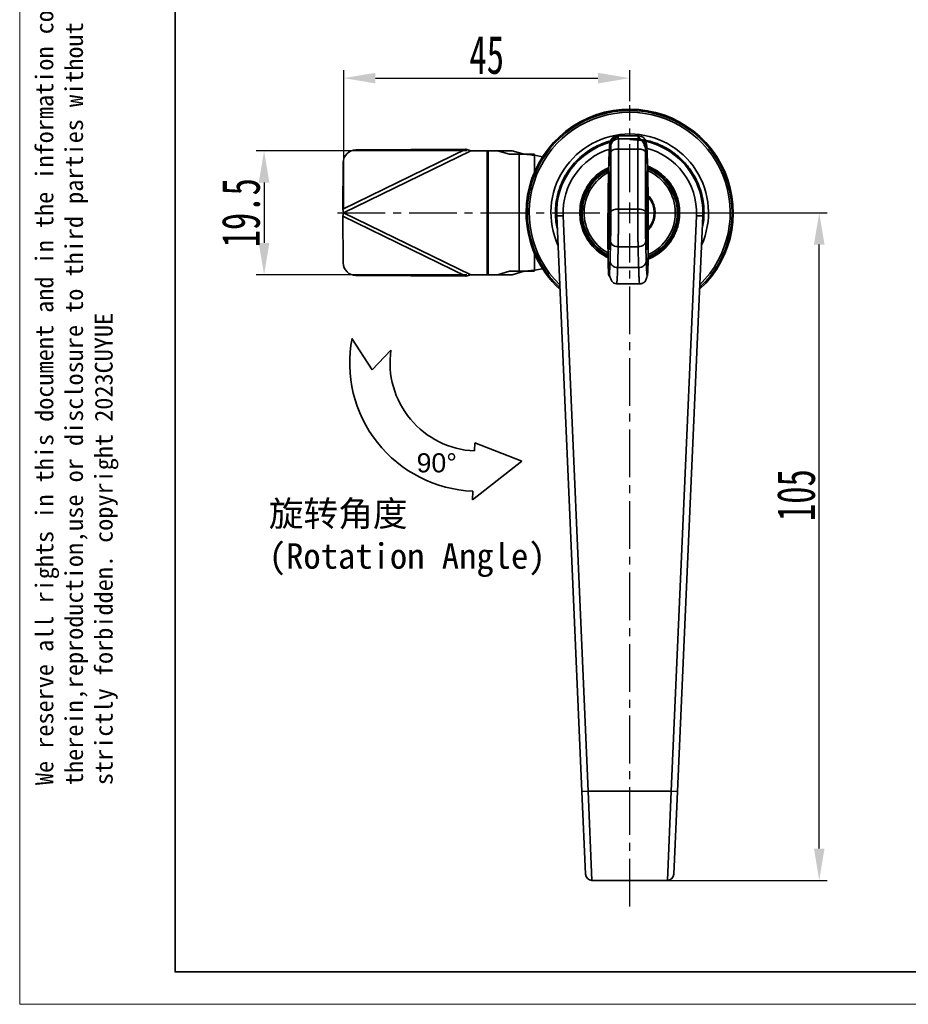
# Model space of a CAD drawing. Header units: millimetres. Extents: x 3024 to 3431, y 1577 to 1865.
# Tile 1 of 13: x 3024 to 3164, y 1577 to 1732. Entities that reach past the tile are written whole.
import ezdxf

# ---------------------------------------------------------------- set-up
doc = ezdxf.new("R2010")
doc.units = ezdxf.units.MM
doc.linetypes.add('CENTER', pattern=[10.16, 6.35, -1.27, 1.27, -1.27])
doc.linetypes.add('CENTER2', pattern=[1.125, 0.75, -0.125, 0.125, -0.125])
doc.layers.add('中心线层', color=1, linetype='CENTER')
for name, color, linetype, lineweight in [('尺寸线层', 3, 'Continuous', 18), ('粗实线层', 7, 'Continuous', 35), ('细实线层', 3, 'Continuous', 18)]:
    doc.layers.add(name, color=color, linetype=linetype, lineweight=lineweight)
doc.styles.get("Standard").update_dxf_attribs({"font": 'arial.ttf'})
doc.styles.add('标准', font='txt', dxfattribs={"width": 0.667})
doc.dimstyles.new('对齐', dxfattribs={"dimtxt": 3, "dimasz": 2.5, "dimexe": 1.25, "dimexo": 0.625, "dimtad": 1, "dimdsep": 46, "dimtxsty": '标准', "dimcen": 2.5, "dimclrd": 3, "dimclre": 3, "dimclrt": 3, "dimadec": 0, "dimazin": 0, "dimtfac": 1, "dimtmove": 0, "dimatfit": 3, "dimfxl": 1, "dimarcsym": 0})

# ---------------------------------------------------------------- blocks, each defined once
blk = doc.blocks.new('*U17')
at = {"layer": '中心线层', "color": 0, "linetype": 'CENTER2', "ltscale": 10, "transparency": 16777216}
for p, q in [((0, 3.26), (0, 16.94)), ((-45.97, 0), (-3.26, 0)), ((3.26, 0), (16.76, 0)), ((0, -109.1), (0, -3.26))]:
    blk.add_line(p, q, dxfattribs=at)
at = {"layer": '中心线层', "color": 0, "linetype": 'Continuous', "ltscale": 10, "transparency": 16777216}
for p, q in [((0, -1.63), (0, 1.63)), ((-1.63, 0), (1.63, 0))]:
    blk.add_line(p, q, dxfattribs=at)
blk = doc.blocks.new('*D24')
at = {"layer": 'Defpoints', "color": 0, "transparency": 16777216}
for p in [(3095.33, 1711.26), (3062.81, 1691.76), (3095.33, 1691.76)]:
    blk.add_point(p, dxfattribs=at)
at = {"layer": '尺寸线层', "color": 3, "linetype": 'Continuous', "lineweight": -2, "transparency": 16777216}
for p, q in [((3094.7, 1711.26), (3061.56, 1711.26)), ((3062.81, 1706.26), (3062.81, 1696.76)), ((3094.7, 1691.76), (3061.56, 1691.76))]:
    blk.add_line(p, q, dxfattribs=at)
at = {"layer": '尺寸线层', "color": 3, "transparency": 16777216}
for points in [[(3061.97, 1706.26), (3063.64, 1706.26), (3062.81, 1711.26)], [(3061.97, 1696.76), (3063.64, 1696.76), (3062.81, 1691.76)]]:
    blk.add_solid(points, dxfattribs=at)
at = {"layer": '尺寸线层', "color": 3, "transparency": 16777216, "insert": (3059.18, 1701.51), "char_height": 6, "attachment_point": 5, "rotation": 90, "style": '标准'}
blk.add_mtext('19.5', dxfattribs=at)
blk = doc.blocks.new('*D26')
at = {"layer": 'Defpoints', "color": 0, "transparency": 16777216}
for p in [(3120.33, 1701.51), (3150.14, 1701.51), (3120.33, 1596.51)]:
    blk.add_point(p, dxfattribs=at)
at = {"layer": '尺寸线层', "color": 3, "linetype": 'Continuous', "lineweight": -2, "transparency": 16777216}
for p, q in [((3120.95, 1701.51), (3151.39, 1701.51)), ((3150.14, 1601.51), (3150.14, 1696.51)), ((3120.95, 1596.51), (3151.39, 1596.51))]:
    blk.add_line(p, q, dxfattribs=at)
at = {"layer": '尺寸线层', "color": 3, "transparency": 16777216}
for points in [[(3149.3, 1696.51), (3150.97, 1696.51), (3150.14, 1701.51)], [(3149.3, 1601.51), (3150.97, 1601.51), (3150.14, 1596.51)]]:
    blk.add_solid(points, dxfattribs=at)
at = {"layer": '尺寸线层', "color": 3, "transparency": 16777216, "insert": (3146.51, 1657.1), "char_height": 6, "attachment_point": 5, "rotation": 90, "style": '标准'}
blk.add_mtext('105', dxfattribs=at)
blk = doc.blocks.new('*D30')
at = {"layer": 'Defpoints', "color": 0, "transparency": 16777216}
for p in [(3120.33, 1722.69), (3120.33, 1718.46), (3075.33, 1701.51)]:
    blk.add_point(p, dxfattribs=at)
at = {"layer": '尺寸线层', "color": 3, "linetype": 'Continuous', "lineweight": -2, "transparency": 16777216}
for p, q in [((3075.33, 1702.14), (3075.33, 1723.94)), ((3120.33, 1719.08), (3120.33, 1723.94)), ((3080.33, 1722.69), (3115.33, 1722.69))]:
    blk.add_line(p, q, dxfattribs=at)
at = {"layer": '尺寸线层', "color": 3, "transparency": 16777216}
for points in [[(3080.33, 1723.52), (3080.33, 1721.85), (3075.33, 1722.69)], [(3115.33, 1723.52), (3115.33, 1721.85), (3120.33, 1722.69)]]:
    blk.add_solid(points, dxfattribs=at)
at = {"layer": '尺寸线层', "color": 3, "transparency": 16777216, "insert": (3097.83, 1726.31), "char_height": 6, "attachment_point": 5, "style": '标准'}
blk.add_mtext('45', dxfattribs=at)

msp = doc.modelspace()

# ---------------------------------------------------------------- linework, layer by layer
at = {"layer": '粗实线层'}
for p, q in [((3118.435, 1713.593), (3117.83, 1713.443)), ((3118.415, 1713.595), (3118.408, 1713.57)), ((3121.74, 1713.597), (3118.411, 1713.597)), ((3118.424, 1713.582), (3118.434, 1713.565)), ((3118.542, 1713.127), (3121.609, 1713.127)), ((3122.321, 1713.443), (3121.716, 1713.593)), ((3121.728, 1713.582), (3121.717, 1713.565)), ((3121.743, 1713.57), (3121.736, 1713.595)), ((3094.535, 1711.498), (3075.212, 1702.078)), ((3075.326, 1701.515), (3095.326, 1711.265)), ((3077.263, 1711.394), (3094.535, 1711.498)), ((3094.535, 1711.498), (3095.326, 1711.265)), ((3095.326, 1711.265), (3097.908, 1711.265)), ((3097.908, 1691.765), (3097.908, 1711.265)), ((3098.061, 1711.265), (3097.908, 1711.265)), ((3098.061, 1691.765), (3098.061, 1711.265)), ((3098.061, 1711.265), (3099.549, 1711.265)), ((3099.549, 1711.265), (3101.426, 1710.704)), ((3101.847, 1711.265), (3099.549, 1711.265)), ((3101.847, 1711.265), (3103.724, 1710.704)), ((3118.555, 1711.537), (3118.555, 1702.095)), ((3121.596, 1711.537), (3118.555, 1711.537)), ((3121.596, 1711.537), (3121.596, 1702.095)), ((3101.426, 1710.704), (3102.916, 1710.704)), ((3102.916, 1710.704), (3102.916, 1692.325)), ((3104.015, 1710.704), (3102.916, 1710.704)), ((3105.283, 1710.704), (3104.015, 1710.704)), ((3105.367, 1710.562), (3105.283, 1710.704)), ((3105.367, 1710.562), (3106.622, 1710.321)), ((3105.367, 1707.963), (3105.367, 1710.562)), ((3117.355, 1711.036), (3117.355, 1701.579)), ((3122.796, 1711.036), (3122.796, 1701.579)), ((3075.212, 1702.078), (3075.256, 1709.407)), ((3123.226, 1708.594), (3123.226, 1708.404)), ((3075.326, 1701.515), (3075.212, 1702.078)), ((3121.596, 1702.095), (3118.555, 1702.095)), ((3127.897, 1702.415), (3127.746, 1702.415)), ((3127.918, 1702.215), (3127.768, 1702.215)), ((3075.212, 1700.952), (3075.326, 1701.515)), ((3075.212, 1700.952), (3094.535, 1691.532)), ((3075.256, 1693.623), (3075.212, 1700.952)), ((3095.326, 1691.765), (3075.326, 1701.515)), ((3112.813, 1610.471), (3108.837, 1701.01)), ((3113.812, 1610.515), (3109.836, 1701.054)), ((3130.815, 1701.054), (3126.839, 1610.515)), ((3127.746, 1700.615), (3127.897, 1700.615)), ((3127.918, 1700.815), (3127.768, 1700.815)), ((3131.814, 1701.01), (3127.838, 1610.471)), ((3121.64, 1696.178), (3118.511, 1696.178)), ((3105.367, 1692.468), (3105.367, 1695.066)), ((3106.622, 1692.709), (3105.367, 1692.468)), ((3118.426, 1692.9), (3121.725, 1692.9)), ((3094.535, 1691.532), (3077.263, 1691.636)), ((3095.326, 1691.765), (3094.535, 1691.532)), ((3097.908, 1691.765), (3095.326, 1691.765)), ((3097.908, 1691.765), (3098.061, 1691.765)), ((3099.549, 1691.765), (3098.061, 1691.765)), ((3101.426, 1692.325), (3099.549, 1691.765)), ((3099.549, 1691.765), (3101.847, 1691.765)), ((3101.426, 1692.325), (3102.916, 1692.325)), ((3103.724, 1692.325), (3101.847, 1691.765)), ((3102.916, 1692.325), (3104.015, 1692.325)), ((3104.015, 1692.325), (3105.283, 1692.325)), ((3105.283, 1692.325), (3105.367, 1692.468)), ((3118.262, 1690.335), (3121.889, 1690.335)), ((3079.794, 1676.811), (3076.637, 1681.761)), ((3082.752, 1679.876), (3079.794, 1676.811)), ((3095.94, 1665.312), (3095.889, 1664.058)), ((3095.94, 1665.312), (3103.368, 1662.463)), ((3103.368, 1662.463), (3095.579, 1656.345)), ((3095.634, 1657.719), (3095.579, 1656.345)), ((3112.813, 1610.471), (3113.812, 1610.515)), ((3113.384, 1597.471), (3112.813, 1610.471)), ((3126.839, 1610.515), (3113.812, 1610.515)), ((3114.383, 1596.515), (3113.812, 1610.515)), ((3126.839, 1610.515), (3126.268, 1596.515)), ((3127.838, 1610.471), (3126.839, 1610.515)), ((3127.838, 1610.471), (3127.267, 1597.471)), ((3114.383, 1596.515), (3126.268, 1596.515))]:
    msp.add_line(p, q, dxfattribs=at)
msp.add_lwpolyline([(3048.794, 1858.002), (3424.593, 1858.002), (3424.593, 1582.102), (3048.794, 1582.102)], close=True, dxfattribs=at)
at = {"layer": '粗实线层', "flags": 128}
for points in [[(3118.555, 1711.537), (3118.323, 1711.528), (3118.1, 1711.499), (3117.895, 1711.453), (3117.714, 1711.391), (3117.564, 1711.315), (3117.452, 1711.229), (3117.382, 1711.135), (3117.355, 1711.036)], [(3122.796, 1711.036), (3122.77, 1711.135), (3122.699, 1711.229), (3122.587, 1711.315), (3122.437, 1711.391), (3122.256, 1711.453), (3122.051, 1711.499), (3121.828, 1711.528), (3121.596, 1711.537)], [(3109.836, 1701.054), (3109.641, 1701.046), (3109.453, 1701.037), (3109.281, 1701.03), (3109.129, 1701.023), (3109.005, 1701.018), (3108.913, 1701.014), (3108.856, 1701.011), (3108.837, 1701.01)], [(3130.815, 1701.054), (3131.01, 1701.046), (3131.198, 1701.037), (3131.37, 1701.03), (3131.522, 1701.023), (3131.646, 1701.018), (3131.738, 1701.014), (3131.795, 1701.011), (3131.814, 1701.01)]]:
    msp.add_lwpolyline(points, dxfattribs=at)
at = {"layer": '粗实线层'}
for centre, radius, start, end in [((3120.326, 1701.515), 16.289, 312.39569, 180), ((3120.326, 1701.515), 16.1, 90, 226.92984), ((3120.326, 1701.515), 16.1, 313.07016, 90), ((3120.326, 1701.515), 15.807, 90, 225.83557), ((3120.326, 1701.515), 15.807, 314.16443, 90), ((3120.326, 1701.515), 12.393, 90, 204.39687), ((3118.54, 1711.929), 1.198, 89.91913, 179.24684), ((3120.326, 1701.515), 12.393, 335.60313, 90), ((3120.326, 1701.515), 11.5, 357.48546, 90), ((3121.611, 1711.929), 1.198, 0.75316, 90.08087), ((3077.269, 1709.381), 2.013, 90.19488, 179.2681), ((3120.326, 1701.515), 11.5, 104.59471, 182.51454), ((3120.326, 1701.515), 10.5, 107.37503, 182.51453), ((3120.326, 1701.515), 10.5, 357.48547, 76.61778), ((3120.326, 1701.515), 7.65, 115.55463, 243.46625), ((3120.326, 1701.515), 7.475, 116.30087, 242.82725), ((3120.326, 1701.515), 7.65, 0, 68.55489), ((3120.326, 1701.515), 7.475, 292.64938, 67.84376), ((3120.326, 1701.515), 7.175, 117.50864, 241.47431), ((3035.467, 1701.11), 87.705, 356.70095, 4.24115), ((3120.326, 1701.515), 7.175, 0, 66.77616), ((3120.326, 1701.515), 3.846, 320.07729, 40.39002), ((3120.326, 1701.515), 7.625, 354.73264, 5.26736), ((3120.326, 1701.515), 16.289, 180, 227.60431), ((3120.326, 1701.515), 7.175, 293.78212, 0), ((3120.326, 1701.515), 7.65, 292.24506, 0), ((3077.269, 1693.649), 2.013, 180.7319, 269.80512), ((3096.5, 1677.93), 20.229, 169.08136, 267.54599), ((3096.5, 1677.93), 13.886, 171.94247, 267.47811), ((3114.383, 1597.515), 1, 182.51453, 270), ((3126.268, 1597.515), 1, 270, 357.48547)]:
    msp.add_arc(centre, radius, start, end, dxfattribs=at)
for points, knots in [([(3108.923, 1699.042), (3108.849, 1699.391), (3108.678, 1700.205), (3108.615, 1701.515), (3108.697, 1702.954), (3108.969, 1704.401), (3109.396, 1705.723), (3109.932, 1706.9), (3110.734, 1708.274), (3111.75, 1709.524), (3112.944, 1710.601), (3113.913, 1711.307), (3114.94, 1711.911), (3116.119, 1712.434), (3117.005, 1712.761), (3117.54, 1712.859), (3117.579, 1712.866)], [0, 0, 0, 0, 0.0592113, 0.1380611, 0.2168847, 0.2981664, 0.3817432, 0.4470565, 0.512399, 0.6456565, 0.7123596, 0.7790925, 0.8444059, 0.9097484, 0.9932993, 1, 1, 1, 1]), ([(3118.368, 1713.358), (3118.303, 1713.352), (3118.161, 1713.338), (3117.896, 1713.231), (3117.634, 1713.004), (3117.432, 1712.658), (3117.3, 1712.222), (3117.216, 1711.674), (3117.168, 1711.009), (3117.119, 1710.181), (3117.077, 1709.259), (3117.041, 1708.274), (3117.011, 1707.248), (3116.986, 1706.207), (3116.966, 1705.175), (3116.95, 1704.178), (3116.938, 1703.239), (3116.93, 1702.337), (3116.921, 1701.111), (3116.914, 1699.495), (3116.915, 1697.592), (3116.924, 1695.804), (3116.942, 1694.249), (3116.972, 1692.933), (3117.069, 1691.919), (3117.271, 1691.2), (3117.516, 1690.739), (3117.859, 1690.403), (3118.126, 1690.358), (3118.261, 1690.335)], [0, 0, 0, 0, 0.0053465, 0.0115696, 0.027867, 0.0504533, 0.0799067, 0.1166532, 0.1602358, 0.2027174, 0.2426787, 0.2804329, 0.3154538, 0.348044, 0.3783018, 0.405892, 0.4311541, 0.4540297, 0.4773567, 0.5277062, 0.5826051, 0.6417974, 0.7054365, 0.7727082, 0.8439707, 0.8811061, 0.9194292, 0.9590746, 1, 1, 1, 1]), ([(3118.415, 1713.595), (3118.265, 1713.579), (3118.034, 1713.555), (3117.755, 1713.406), (3117.563, 1713.253), (3117.409, 1713.062), (3117.258, 1712.785), (3117.232, 1712.554), (3117.215, 1712.404)], [0, 0, 0, 0, 0.23955993, 0.36842814, 0.50000274, 0.63157694, 0.760444, 1, 1, 1, 1]), ([(3118.434, 1713.565), (3118.45, 1713.554), (3118.487, 1713.529), (3118.522, 1713.274), (3118.542, 1713.127)], [0, 0, 0, 0, 0.4251128, 1, 1, 1, 1]), ([(3118.542, 1713.127), (3118.544, 1713.077), (3118.548, 1712.98), (3118.552, 1712.604), (3118.554, 1712.124), (3118.555, 1711.73), (3118.555, 1711.537)], [0, 0, 0, 0, 0.2677297, 0.5236449, 0.7677376, 1, 1, 1, 1]), ([(3121.609, 1713.127), (3121.607, 1713.077), (3121.603, 1712.98), (3121.599, 1712.604), (3121.597, 1712.124), (3121.596, 1711.73), (3121.596, 1711.537)], [0, 0, 0, 0, 0.26772966, 0.52364493, 0.76773759, 1, 1, 1, 1]), ([(3121.717, 1713.565), (3121.701, 1713.554), (3121.664, 1713.529), (3121.63, 1713.274), (3121.609, 1713.127)], [0, 0, 0, 0, 0.4251128, 1, 1, 1, 1]), ([(3122.936, 1712.404), (3122.919, 1712.554), (3122.893, 1712.785), (3122.742, 1713.062), (3122.588, 1713.253), (3122.396, 1713.406), (3122.117, 1713.555), (3121.886, 1713.579), (3121.736, 1713.595)], [0, 0, 0, 0, 0.239556, 0.3684231, 0.4999973, 0.6315719, 0.7604401, 1, 1, 1, 1]), ([(3121.89, 1690.334), (3121.955, 1690.338), (3122.097, 1690.345), (3122.355, 1690.417), (3122.62, 1690.573), (3122.824, 1690.806), (3122.955, 1691.079), (3123.034, 1691.405), (3123.076, 1691.789), (3123.115, 1692.293), (3123.157, 1693.056), (3123.195, 1694.145), (3123.222, 1695.637), (3123.235, 1697.184), (3123.237, 1698.538), (3123.235, 1699.68), (3123.232, 1700.631), (3123.226, 1701.651), (3123.218, 1702.724), (3123.207, 1703.825), (3123.193, 1704.93), (3123.176, 1706.016), (3123.151, 1707.428), (3123.112, 1709.067), (3123.003, 1710.561), (3122.794, 1711.665), (3122.546, 1712.417), (3122.194, 1713.037), (3121.921, 1713.251), (3121.783, 1713.359)], [0, 0, 0, 0, 0.0059031, 0.0127345, 0.0297922, 0.0521327, 0.0802842, 0.1144158, 0.1538787, 0.1927926, 0.2297943, 0.2975859, 0.3570767, 0.4085674, 0.4546476, 0.4789524, 0.5046183, 0.5317373, 0.5598095, 0.5891356, 0.6196739, 0.6511884, 0.6840659, 0.7529593, 0.828088, 0.8682877, 0.910681, 0.9546399, 1, 1, 1, 1]), ([(3122.121, 1713.044), (3122.479, 1712.986), (3123.335, 1712.846), (3124.534, 1712.441), (3125.71, 1711.909), (3127.084, 1711.106), (3128.335, 1710.09), (3129.412, 1708.896), (3130.119, 1707.928), (3130.719, 1706.9), (3131.255, 1705.724), (3131.682, 1704.401), (3131.954, 1702.955), (3132.037, 1701.516), (3131.973, 1700.205), (3131.802, 1699.391), (3131.728, 1699.041)], [0, 0, 0, 0, 0.05715415, 0.13648306, 0.19847679, 0.26049818, 0.3869827, 0.45029555, 0.51363665, 0.57563038, 0.63765178, 0.71695617, 0.79410627, 0.86894844, 0.94376579, 1, 1, 1, 1]), ([(3117.226, 1693.948), (3117.214, 1693.626), (3117.19, 1692.977), (3117.155, 1692.297), (3117.114, 1691.743), (3117.069, 1691.472), (3117.027, 1691.613), (3116.993, 1692.044), (3116.967, 1692.628), (3116.945, 1693.374), (3116.928, 1694.221), (3116.916, 1695.134), (3116.906, 1696.176), (3116.899, 1697.381), (3116.897, 1698.707), (3116.9, 1700.164), (3116.908, 1701.681), (3116.921, 1703.212), (3116.938, 1704.7), (3116.959, 1706.074), (3116.982, 1707.332), (3117.007, 1708.429), (3117.033, 1709.396), (3117.06, 1710.21), (3117.087, 1710.896), (3117.116, 1711.506), (3117.148, 1711.997), (3117.182, 1712.333), (3117.204, 1712.38), (3117.215, 1712.404)], [0, 0, 0, 0, 0.0412581, 0.0831362, 0.1250932, 0.1874089, 0.2498182, 0.2913793, 0.333099, 0.3744451, 0.4062668, 0.4369613, 0.4689146, 0.4994952, 0.5314947, 0.5623029, 0.5937157, 0.6249355, 0.655827, 0.6877567, 0.7183462, 0.7503, 0.7809304, 0.8127225, 0.8435854, 0.8752786, 0.9164457, 0.9581792, 1, 1, 1, 1]), ([(3117.215, 1712.404), (3117.237, 1712.393), (3117.28, 1712.373), (3117.321, 1712.087), (3117.342, 1711.945)], [0, 0, 0, 0, 0.500002, 1, 1, 1, 1]), ([(3117.355, 1711.036), (3117.355, 1711.152), (3117.354, 1711.389), (3117.352, 1711.666), (3117.348, 1711.868), (3117.344, 1711.919), (3117.342, 1711.945)], [0, 0, 0, 0, 0.2459478, 0.4999849, 0.7540303, 1, 1, 1, 1]), ([(3122.796, 1711.036), (3122.796, 1711.152), (3122.797, 1711.389), (3122.799, 1711.666), (3122.804, 1711.868), (3122.807, 1711.919), (3122.809, 1711.945)], [0, 0, 0, 0, 0.2459478, 0.4999849, 0.7540303, 1, 1, 1, 1]), ([(3122.936, 1712.404), (3122.914, 1712.393), (3122.871, 1712.373), (3122.83, 1712.087), (3122.809, 1711.945)], [0, 0, 0, 0, 0.500002, 1, 1, 1, 1]), ([(3122.925, 1693.948), (3122.937, 1693.627), (3122.961, 1692.98), (3122.996, 1692.302), (3123.037, 1691.747), (3123.082, 1691.472), (3123.124, 1691.611), (3123.157, 1692.04), (3123.184, 1692.624), (3123.204, 1693.301), (3123.217, 1693.96), (3123.227, 1694.517), (3123.235, 1695.137), (3123.242, 1695.822), (3123.247, 1696.574), (3123.252, 1697.523), (3123.254, 1698.702), (3123.251, 1700.158), (3123.243, 1701.678), (3123.23, 1703.22), (3123.213, 1704.706), (3123.192, 1706.079), (3123.169, 1707.332), (3123.144, 1708.431), (3123.118, 1709.4), (3123.091, 1710.215), (3123.064, 1710.902), (3123.029, 1711.629), (3122.985, 1712.255), (3122.952, 1712.354), (3122.936, 1712.404)], [0, 0, 0, 0, 0.0411331, 0.0828206, 0.1245381, 0.1869868, 0.2493658, 0.2911487, 0.3329376, 0.3742104, 0.3955457, 0.4163364, 0.4366932, 0.458263, 0.4791382, 0.4995006, 0.5314296, 0.5621929, 0.5937435, 0.6250265, 0.6563767, 0.6877549, 0.7183865, 0.7504093, 0.7811309, 0.8130434, 0.8438991, 0.8756059, 0.9377314, 1, 1, 1, 1]), ([(3104.015, 1710.704), (3104.125, 1710.692), (3104.344, 1710.668), (3104.794, 1710.621), (3105.14, 1710.585), (3105.367, 1710.562)], [0, 0, 0, 0, 0.2561362, 0.5122724, 1, 1, 1, 1]), ([(3117.055, 1708.616), (3116.706, 1708.451), (3115.869, 1708.055), (3114.738, 1707.099), (3113.882, 1706.056), (3113.343, 1705.132), (3112.914, 1704.189), (3112.566, 1702.98), (3112.432, 1701.515), (3112.566, 1700.05), (3112.987, 1698.587), (3113.716, 1697.181), (3114.734, 1695.922), (3115.788, 1695.079), (3116.548, 1694.616), (3116.866, 1694.475), (3116.942, 1694.441)], [0, 0, 0, 0, 0.0650354, 0.156174, 0.2473126, 0.2919774, 0.3366718, 0.4223544, 0.5031946, 0.5840348, 0.6697174, 0.758962, 0.8501006, 0.9412392, 0.985904, 1, 1, 1, 1]), ([(3128.176, 1701.515), (3128.15, 1701.994), (3128.098, 1702.98), (3127.661, 1704.443), (3126.937, 1705.85), (3125.915, 1707.103), (3124.868, 1707.963), (3123.94, 1708.488), (3123.433, 1708.754), (3123.142, 1708.835), (3123.105, 1708.845)], [0, 0, 0, 0, 0.1514198, 0.3119096, 0.4790715, 0.6497809, 0.8204903, 0.9041508, 0.9878669, 1, 1, 1, 1]), ([(3123.317, 1708.911), (3123.309, 1708.846), (3123.295, 1708.718), (3123.279, 1708.587), (3123.265, 1708.482), (3123.264, 1708.464), (3123.263, 1708.456)], [0, 0, 0, 0, 0.2683423, 0.5305729, 0.7803442, 1, 1, 1, 1]), ([(3117.069, 1706.093), (3117.072, 1706.196), (3117.083, 1706.565), (3117.103, 1707.071), (3117.127, 1707.535), (3117.152, 1707.823), (3117.175, 1707.928), (3117.197, 1707.852), (3117.217, 1707.585), (3117.235, 1707.136), (3117.248, 1706.598), (3117.256, 1706.065), (3117.261, 1705.608), (3117.266, 1705.101), (3117.268, 1704.533), (3117.269, 1703.919), (3117.269, 1703.035), (3117.264, 1702.32), (3117.261, 1701.841)], [0, 0, 0, 0, 0.03051617, 0.10950934, 0.19204353, 0.2728616, 0.3532076, 0.4338658, 0.51403563, 0.59504533, 0.67557193, 0.71681713, 0.75674139, 0.79802428, 0.83781376, 0.87894427, 0.91889068, 1, 1, 1, 1]), ([(3122.89, 1701.841), (3122.888, 1702.079), (3122.885, 1702.558), (3122.882, 1703.255), (3122.882, 1703.922), (3122.883, 1704.537), (3122.885, 1705.106), (3122.89, 1705.612), (3122.895, 1706.068), (3122.903, 1706.6), (3122.916, 1707.137), (3122.934, 1707.586), (3122.954, 1707.853), (3122.976, 1707.928), (3123, 1707.821), (3123.024, 1707.53), (3123.049, 1707.068), (3123.07, 1706.521), (3123.086, 1705.993), (3123.098, 1705.537), (3123.11, 1705.032), (3123.121, 1704.468), (3123.131, 1703.858), (3123.144, 1702.98), (3123.156, 1701.792), (3123.162, 1700.6), (3123.163, 1699.717), (3123.161, 1699.103), (3123.159, 1698.536), (3123.155, 1698.03), (3123.149, 1697.573), (3123.141, 1697.049), (3123.128, 1696.512), (3123.11, 1696.07), (3123.09, 1695.804), (3123.068, 1695.721), (3123.045, 1695.817), (3123.02, 1696.101), (3122.996, 1696.565), (3122.975, 1697.108), (3122.959, 1697.641), (3122.947, 1698.098), (3122.935, 1698.602), (3122.924, 1699.165), (3122.913, 1699.772), (3122.901, 1700.648), (3122.894, 1701.362), (3122.89, 1701.841)], [0, 0, 0, 0, 0.0156566, 0.0314703, 0.0469382, 0.0628905, 0.0782912, 0.0942958, 0.1096462, 0.1255258, 0.156791, 0.1878893, 0.2189873, 0.2502994, 0.2813955, 0.3126946, 0.3445735, 0.3751043, 0.3909752, 0.406352, 0.4222961, 0.4376788, 0.4536054, 0.4690664, 0.5003684, 0.5316363, 0.547052, 0.5629137, 0.5782786, 0.5942211, 0.6095937, 0.6254975, 0.6559782, 0.6878935, 0.7190467, 0.7502303, 0.7814825, 0.8124406, 0.8435794, 0.8745086, 0.8904194, 0.905862, 0.9218122, 0.9371948, 0.9531334, 0.9685635, 1, 1, 1, 1]), ([(3117.112, 1695.915), (3117.11, 1695.891), (3117.1, 1695.768), (3117.083, 1695.73), (3117.061, 1695.803), (3117.041, 1696.075), (3117.023, 1696.517), (3117.01, 1697.056), (3117.002, 1697.582), (3116.996, 1698.04), (3116.992, 1698.547), (3116.989, 1699.116), (3116.988, 1699.732), (3116.989, 1700.617), (3116.994, 1701.572), (3117.003, 1702.521), (3117.011, 1703.212), (3117.02, 1703.872), (3117.03, 1704.479), (3117.042, 1705.043), (3117.053, 1705.542), (3117.062, 1705.894), (3117.068, 1706.058), (3117.069, 1706.093)], [0, 0, 0, 0, 0.01837208, 0.09632635, 0.17386052, 0.25136279, 0.33069596, 0.40651104, 0.44604547, 0.48431336, 0.52390893, 0.5621287, 0.60163116, 0.64008552, 0.71779166, 0.75649319, 0.79575396, 0.83414241, 0.87375217, 0.91187103, 0.95143735, 0.98973362, 1, 1, 1, 1]), ([(3117.109, 1696.134), (3117.098, 1696.257), (3117.08, 1696.446), (3117.058, 1697.007), (3117.043, 1697.583), (3117.03, 1698.341), (3117.02, 1699.303), (3117.018, 1700.177), (3117.019, 1700.806), (3117.021, 1701.134), (3117.022, 1701.467), (3117.027, 1702.145), (3117.039, 1703.172), (3117.062, 1704.388), (3117.088, 1705.408), (3117.106, 1705.913), (3117.115, 1706.163)], [0, 0, 0, 0, 0.1427016, 0.2188121, 0.2974079, 0.3787889, 0.4622733, 0.5482184, 0.5701165, 0.5923123, 0.6146261, 0.6369444, 0.72753, 0.8186703, 0.9101195, 1, 1, 1, 1]), ([(3123.236, 1698.797), (3123.261, 1698.821), (3123.39, 1698.949), (3123.578, 1699.2), (3123.894, 1699.691), (3124.132, 1700.258), (3124.245, 1700.758), (3124.285, 1701.032), (3124.309, 1701.266), (3124.317, 1701.56), (3124.299, 1701.884), (3124.258, 1702.196), (3124.191, 1702.507), (3124.051, 1702.974), (3123.777, 1703.545), (3123.457, 1704.036), (3123.229, 1704.237), (3123.201, 1704.263)], [0, 0, 0, 0, 0.0172148, 0.0900917, 0.1555706, 0.3072997, 0.392619, 0.410299, 0.444722, 0.5099328, 0.5559937, 0.6064572, 0.6662503, 0.7137593, 0.8489872, 0.9809636, 1, 1, 1, 1]), ([(3117.328, 1702.625), (3117.32, 1702.199), (3117.304, 1701.338), (3117.284, 1699.848), (3117.268, 1698.284), (3117.261, 1697.234), (3117.258, 1696.714)], [0, 0, 0, 0, 0.247542, 0.5000143, 0.752479, 1, 1, 1, 1]), ([(3117.349, 1702.782), (3117.348, 1702.833), (3117.345, 1702.938), (3117.34, 1702.951), (3117.334, 1702.852), (3117.33, 1702.699), (3117.328, 1702.625)], [0, 0, 0, 0, 0.2423497, 0.4999865, 0.7576313, 1, 1, 1, 1]), ([(3117.332, 1698.404), (3117.336, 1698.778), (3117.345, 1699.542), (3117.353, 1700.747), (3117.355, 1701.885), (3117.351, 1702.487), (3117.349, 1702.782)], [0, 0, 0, 0, 0.2448666, 0.5000084, 0.7551455, 1, 1, 1, 1]), ([(3118.555, 1702.095), (3118.422, 1702.089), (3118.142, 1702.077), (3117.823, 1701.994), (3117.606, 1701.897), (3117.472, 1701.804), (3117.377, 1701.697), (3117.362, 1701.619), (3117.355, 1701.579)], [0, 0, 0, 0, 0.2133194, 0.4506264, 0.5788824, 0.7131986, 0.853572, 1, 1, 1, 1]), ([(3118.555, 1702.095), (3118.554, 1701.653), (3118.553, 1700.735), (3118.546, 1699.453), (3118.538, 1698.409), (3118.53, 1697.618), (3118.521, 1696.852), (3118.514, 1696.405), (3118.511, 1696.178)], [0, 0, 0, 0, 0.2240833, 0.4651654, 0.592454, 0.7240231, 0.859872, 1, 1, 1, 1]), ([(3121.596, 1702.095), (3121.597, 1701.653), (3121.598, 1700.735), (3121.605, 1699.453), (3121.613, 1698.409), (3121.621, 1697.618), (3121.63, 1696.852), (3121.637, 1696.405), (3121.641, 1696.178)], [0, 0, 0, 0, 0.2240765, 0.4651563, 0.5924455, 0.7240163, 0.859868, 1, 1, 1, 1]), ([(3122.796, 1701.579), (3122.789, 1701.619), (3122.774, 1701.697), (3122.679, 1701.804), (3122.545, 1701.897), (3122.328, 1701.994), (3122.009, 1702.077), (3121.729, 1702.089), (3121.596, 1702.095)], [0, 0, 0, 0, 0.1464279, 0.2868013, 0.4211174, 0.5493735, 0.7866805, 1, 1, 1, 1]), ([(3122.82, 1698.44), (3122.816, 1698.803), (3122.807, 1699.545), (3122.8, 1700.717), (3122.798, 1701.826), (3122.802, 1702.414), (3122.803, 1702.702)], [0, 0, 0, 0, 0.2442855, 0.4993263, 0.7547264, 1, 1, 1, 1]), ([(3122.803, 1702.702), (3122.805, 1702.747), (3122.807, 1702.839), (3122.812, 1702.848), (3122.817, 1702.76), (3122.821, 1702.625), (3122.822, 1702.559)], [0, 0, 0, 0, 0.2425329, 0.4999867, 0.7574485, 1, 1, 1, 1]), ([(3122.822, 1702.559), (3122.83, 1702.139), (3122.846, 1701.289), (3122.866, 1699.82), (3122.882, 1698.278), (3122.888, 1697.242), (3122.891, 1696.73)], [0, 0, 0, 0, 0.2475491, 0.5000142, 0.7524718, 1, 1, 1, 1]), ([(3117.261, 1701.841), (3117.259, 1701.604), (3117.255, 1701.127), (3117.247, 1700.437), (3117.238, 1699.776), (3117.227, 1699.168), (3117.216, 1698.604), (3117.204, 1698.1), (3117.192, 1697.644), (3117.176, 1697.108), (3117.155, 1696.568), (3117.132, 1696.123), (3117.118, 1695.978), (3117.112, 1695.915)], [0, 0, 0, 0, 0.0737164, 0.1486028, 0.2216447, 0.297208, 0.3699956, 0.4455865, 0.5183464, 0.5934205, 0.7410268, 0.8881594, 1, 1, 1, 1]), ([(3117.355, 1701.579), (3117.355, 1701.207), (3117.354, 1700.444), (3117.344, 1699.185), (3117.33, 1697.975), (3117.317, 1697.327), (3117.311, 1697.011)], [0, 0, 0, 0, 0.2440939, 0.4999809, 0.755879, 1, 1, 1, 1]), ([(3122.796, 1701.579), (3122.796, 1701.207), (3122.797, 1700.444), (3122.807, 1699.185), (3122.821, 1697.975), (3122.834, 1697.327), (3122.84, 1697.011)], [0, 0, 0, 0, 0.2440939, 0.4999809, 0.755879, 1, 1, 1, 1]), ([(3123.192, 1694.209), (3123.2, 1694.212), (3123.715, 1694.359), (3124.653, 1694.927), (3125.918, 1695.918), (3126.768, 1696.975), (3127.308, 1697.897), (3127.736, 1698.841), (3128.098, 1700.05), (3128.15, 1701.036), (3128.176, 1701.515)], [0, 0, 0, 0, 0.0025684, 0.1713488, 0.3437111, 0.5160733, 0.6005438, 0.6850705, 0.8471141, 1, 1, 1, 1]), ([(3127.918, 1700.815), (3127.916, 1700.792), (3127.912, 1700.747), (3127.905, 1700.687), (3127.9, 1700.642), (3127.898, 1700.618), (3127.897, 1700.616), (3127.897, 1700.615)], [0, 0, 0, 0, 0.21600344, 0.43200953, 0.64783037, 0.86260525, 1, 1, 1, 1]), ([(3117.27, 1695.931), (3117.275, 1696.016), (3117.286, 1696.189), (3117.304, 1696.757), (3117.32, 1697.501), (3117.328, 1698.107), (3117.332, 1698.404)], [0, 0, 0, 0, 0.2454984, 0.5000101, 0.7545162, 1, 1, 1, 1]), ([(3122.881, 1696.029), (3122.876, 1696.112), (3122.865, 1696.281), (3122.848, 1696.835), (3122.832, 1697.561), (3122.824, 1698.151), (3122.82, 1698.44)], [0, 0, 0, 0, 0.2454913, 0.5000102, 0.7545234, 1, 1, 1, 1]), ([(3117.115, 1695.963), (3117.115, 1695.963), (3117.115, 1695.963), (3117.115, 1695.963), (3117.115, 1695.963), (3117.115, 1695.963), (3117.115, 1695.965), (3117.115, 1695.971), (3117.117, 1695.991), (3117.12, 1696.026), (3117.127, 1696.102), (3117.132, 1696.172), (3117.14, 1696.252), (3117.141, 1696.266), (3117.142, 1696.275), (3117.143, 1696.278), (3117.143, 1696.28), (3117.143, 1696.281), (3117.143, 1696.282), (3117.143, 1696.283), (3117.144, 1696.285), (3117.144, 1696.286), (3117.145, 1696.287), (3117.145, 1696.286), (3117.145, 1696.286)], [0, 0, 0, 0, 0.00006617, 0.00013307, 0.00028236, 0.00046959, 0.00099308, 0.00532232, 0.05469744, 0.23939756, 0.42380463, 0.88158831, 0.93264574, 0.96124453, 0.96520591, 0.96808742, 0.96921994, 0.97023357, 0.97122618, 0.97229919, 0.97496779, 0.98081853, 0.98917349, 1, 1, 1, 1]), ([(3117.311, 1697.011), (3117.297, 1696.427), (3117.269, 1695.26), (3117.24, 1694.385), (3117.226, 1693.948)], [0, 0, 0, 0, 0.4999976, 1, 1, 1, 1]), ([(3117.27, 1695.931), (3117.268, 1695.928), (3117.264, 1695.922), (3117.259, 1696.089), (3117.257, 1696.362), (3117.258, 1696.599), (3117.258, 1696.714)], [0, 0, 0, 0, 0.2411702, 0.5000206, 0.7588583, 1, 1, 1, 1]), ([(3118.511, 1696.178), (3118.391, 1696.186), (3118.122, 1696.206), (3117.802, 1696.331), (3117.57, 1696.49), (3117.426, 1696.647), (3117.33, 1696.824), (3117.317, 1696.949), (3117.311, 1697.011)], [0, 0, 0, 0, 0.19070751, 0.43028674, 0.56645665, 0.70952732, 0.85550444, 1, 1, 1, 1]), ([(3122.84, 1697.011), (3122.834, 1696.949), (3122.821, 1696.824), (3122.725, 1696.647), (3122.581, 1696.49), (3122.349, 1696.331), (3122.029, 1696.206), (3121.76, 1696.186), (3121.641, 1696.178)], [0, 0, 0, 0, 0.1444956, 0.2904727, 0.4335433, 0.5697133, 0.8092925, 1, 1, 1, 1]), ([(3122.84, 1697.011), (3122.854, 1696.427), (3122.882, 1695.26), (3122.911, 1694.385), (3122.925, 1693.948)], [0, 0, 0, 0, 0.4999976, 1, 1, 1, 1]), ([(3122.891, 1696.73), (3122.892, 1696.628), (3122.892, 1696.416), (3122.89, 1696.171), (3122.886, 1696.022), (3122.883, 1696.027), (3122.881, 1696.029)], [0, 0, 0, 0, 0.2412416, 0.4999795, 0.75873, 1, 1, 1, 1]), ([(3118.425, 1692.9), (3118.273, 1692.916), (3118.039, 1692.939), (3117.761, 1693.072), (3117.544, 1693.225), (3117.371, 1693.43), (3117.249, 1693.684), (3117.234, 1693.855), (3117.226, 1693.948)], [0, 0, 0, 0, 0.24216, 0.3703077, 0.499604, 0.6847302, 0.8298452, 1, 1, 1, 1]), ([(3118.261, 1690.37), (3118.264, 1690.358), (3118.282, 1690.279), (3118.314, 1690.565), (3118.354, 1691.13), (3118.39, 1691.858), (3118.413, 1692.552), (3118.425, 1692.9)], [0, 0, 0, 0, 0.0540071, 0.3672462, 0.5777203, 0.7883059, 1, 1, 1, 1]), ([(3122.925, 1693.948), (3122.917, 1693.855), (3122.902, 1693.684), (3122.78, 1693.43), (3122.607, 1693.225), (3122.39, 1693.072), (3122.112, 1692.939), (3121.878, 1692.916), (3121.726, 1692.9)], [0, 0, 0, 0, 0.1701572, 0.3152731, 0.5003953, 0.6296842, 0.7578299, 1, 1, 1, 1]), ([(3121.726, 1692.9), (3121.738, 1692.552), (3121.761, 1691.861), (3121.796, 1691.134), (3121.837, 1690.568), (3121.868, 1690.28), (3121.887, 1690.359), (3121.89, 1690.371)], [0, 0, 0, 0, 0.2119355, 0.4209905, 0.6305885, 0.944711, 1, 1, 1, 1]), ([(3105.367, 1692.468), (3105.248, 1692.456), (3105.01, 1692.431), (3104.549, 1692.384), (3104.227, 1692.348), (3104.015, 1692.325)], [0, 0, 0, 0, 0.2561362, 0.5122724, 1, 1, 1, 1])]:
    msp.add_open_spline(points, degree=3, knots=knots, dxfattribs=at)
for points in [[(3118.511, 1696.178), (3118.497, 1695.553), (3118.468, 1694.304), (3118.44, 1693.368), (3118.426, 1692.9)], [(3121.64, 1696.178), (3121.654, 1695.553), (3121.683, 1694.304), (3121.711, 1693.368), (3121.725, 1692.9)]]:
    msp.add_open_spline(points, degree=3, dxfattribs=at)
at = {"layer": '细实线层'}
msp.add_lwpolyline([(3024.361, 1864.855), (3431.447, 1864.855), (3431.447, 1577.017), (3024.361, 1577.017)], close=True, dxfattribs=at)

# ---------------------------------------------------------------- block references
at = {"layer": '中心线层', "linetype": 'CENTER2', "ltscale": 10}
msp.add_blockref('*U17', (3120.326, 1701.515), dxfattribs=at)

# ---------------------------------------------------------------- texts
at = {"layer": '粗实线层', "color": 3, "insert": (3026.847, 1611.491), "char_height": 2.799701, "width": 164.48254, "attachment_point": 1, "rotation": 90}
msp.add_mtext('{\\fSimHei|b0|i0|c134|p49;We reserve all rights in this document and in the information contained therein,reproduction,use or disclosure to third parties without express authority is strictly forbidden. copyright 2023CUYUE}', dxfattribs=at)
at = {"layer": '粗实线层', "attachment_point": 1}
for s, width, insert, char_height in [('90°', 4.97082, (3086.8, 1663.681), 3), ('{\\fSimSun|b0|i0|c134|p34;旋转角度\\P(Rotation Angle)}', 57.01055, (3063.55, 1656.196), 4)]:
    msp.add_mtext_dynamic_manual_height_columns(s, width=width, gutter_width=1, heights=[0], dxfattribs=dict(at, insert=insert, char_height=char_height))

# ---------------------------------------------------------------- dimensions: what is measured, and where the dimension line sits
at = {"layer": '尺寸线层'}
dim = msp.add_linear_dim(base=(3120.326, 1722.685), p1=(3075.326, 1701.515), p2=(3120.326, 1718.459), dimstyle='对齐', override={"dimtxt": 6, "dimasz": 5, "dimarcsym": 1}, dxfattribs=at)
dim.commit()
dim.dimension.update_dxf_attribs({"geometry": '*D30', "text_midpoint": (3097.826, 1726.31)})
dim = msp.add_linear_dim(base=(3062.807, 1691.765), p1=(3095.326, 1711.265), p2=(3095.326, 1691.765), angle=90, dimstyle='对齐', override={"dimtxt": 6, "dimasz": 5, "dimarcsym": 1}, dxfattribs=at)
dim.commit()
dim.dimension.update_dxf_attribs({"geometry": '*D24', "text_midpoint": (3059.182, 1701.515)})
dim = msp.add_linear_dim(base=(3150.137, 1701.515), p1=(3120.326, 1596.515), p2=(3120.326, 1701.515), angle=90, dimstyle='对齐', override={"dimtxt": 6, "dimasz": 5, "dimarcsym": 1}, dxfattribs=at)
dim.commit()
dim.dimension.update_dxf_attribs({"geometry": '*D26', "text_midpoint": (3150.137, 1657.1), "dimtype": 160})

doc.saveas('drawing.dxf')
